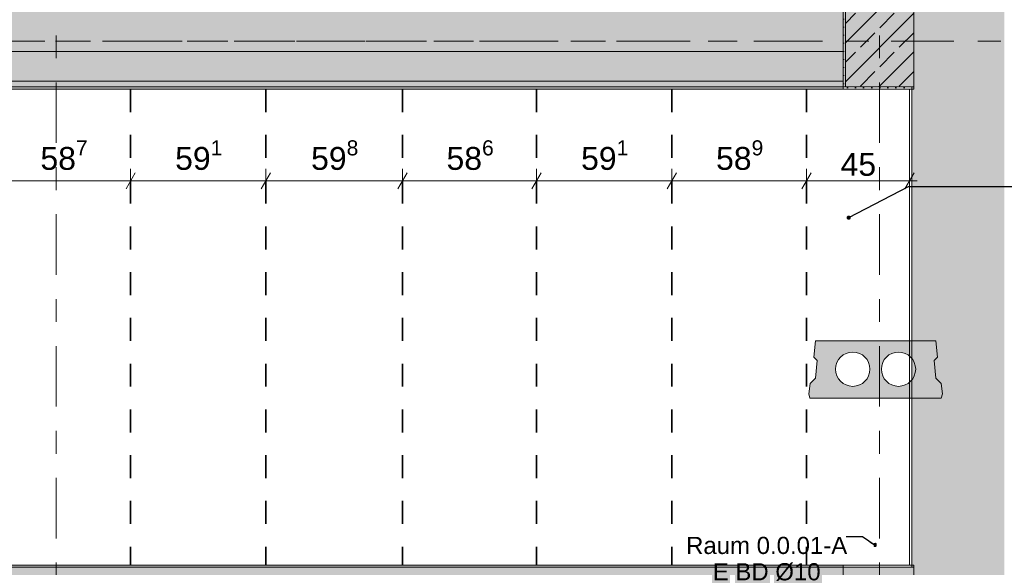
# Model space of a CAD drawing. Header units: metres. Extents: x -3.6 to 84.5, y -11 to 16.8.
# Tile 71 of 76: x 58 to 62.3, y 6 to 8.4. Entities that reach past the tile are written whole.
import ezdxf

# ---------------------------------------------------------------- set-up
doc = ezdxf.new("R2010")
doc.units = ezdxf.units.M
doc.header["$MEASUREMENT"] = 0
for name, pattern in [('Achse', [0.2, 0.1, -0.05, 0, -0.05]), ('Strichlinie doppelt', [0.546806, 0.264583, -0.105833, 0.070556, -0.105833]), ('Wipeout_Contour', [1, 0, -1])]:
    doc.linetypes.add(name, pattern=pattern)
for name, color, linetype in [('155 - Bemaßung_ Beschriftung.Ausbau - Deckenelemente', 7, 'Continuous'), ('451 - Universal.Achsen Raster', 7, 'Continuous'), ('604 - Struktur.Wand Aussen', 7, 'Continuous'), ('605 - Struktur.Wand Innen', 7, 'Continuous'), ('607 - Struktur.Stütze', 7, 'Continuous'), ('608 - Struktur.Träger', 7, 'Continuous')]:
    doc.layers.add(name, color=color, linetype=linetype)
doc.styles.add('ERSTELLTER_STIL_2', font='txt')
doc.dimstyles.new('ERSTELLTER_STIL__1', dxfattribs={"dimtxt": 0.1, "dimasz": 0.0532, "dimexe": 0.18, "dimexo": 0.0625, "dimgap": 0, "dimtad": 1, "dimtih": 1, "dimtoh": 1, "dimzin": 0, "dimdsep": 46, "dimtxsty": 'ERSTELLTER_STIL_2', "dimblk": 'ARROWHEAD_2', "dimblk1": 'ARROWHEAD_2', "dimblk2": 'ARROWHEAD_2', "dimcen": 0.09, "dimse1": 1, "dimse2": 1, "dimclrd": 7, "dimclre": 7, "dimclrt": 7, "dimazin": 0, "dimtfac": 1, "dimtdec": 4, "dimtmove": 0, "dimatfit": 3, "dimfxl": 1, "dimtolj": 1, "dimtzin": 0, "dimarcsym": 0})
doc.dimstyles.new('ERSTELLTER_STIL__3', dxfattribs={"dimtxt": 0.085, "dimasz": 0.0532, "dimexe": 0.18, "dimexo": 0.0625, "dimgap": 0, "dimtad": 1, "dimtih": 1, "dimtoh": 1, "dimzin": 0, "dimdsep": 46, "dimtxsty": 'ERSTELLTER_STIL_2', "dimblk": 'ARROWHEAD_2', "dimblk1": 'ARROWHEAD_2', "dimblk2": 'ARROWHEAD_2', "dimcen": 0.09, "dimse1": 1, "dimse2": 1, "dimclrd": 256, "dimclre": 256, "dimclrt": 256, "dimazin": 0, "dimtfac": 1, "dimtdec": 4, "dimtmove": 0, "dimatfit": 3, "dimfxl": 1, "dimtolj": 1, "dimtzin": 0, "dimarcsym": 0})
doc.dimstyles.new('ERSTELLTER_STIL__7', dxfattribs={"dimtxt": 0.18, "dimasz": 0.03648, "dimexe": 0.18, "dimexo": 0.0625, "dimgap": 0, "dimtad": 0, "dimtih": 1, "dimtoh": 1, "dimdec": 4, "dimzin": 0, "dimdsep": 46, "dimcen": 0.09, "dimadec": 0, "dimazin": 0, "dimtfac": 1, "dimtdec": 4, "dimtmove": 0, "dimatfit": 3, "dimldrblk": 'ARROWHEAD_11', "dimfxl": 1, "dimtolj": 1, "dimtzin": 0, "dimarcsym": 0})
doc.dimstyles.new('ERSTELLTER_STIL__8', dxfattribs={"dimtxt": 0.18, "dimasz": 0.02736, "dimexe": 0.18, "dimexo": 0.0625, "dimgap": 0, "dimtad": 0, "dimtih": 1, "dimtoh": 1, "dimdec": 4, "dimzin": 0, "dimdsep": 46, "dimcen": 0.09, "dimadec": 0, "dimazin": 0, "dimtfac": 1, "dimtdec": 4, "dimtmove": 0, "dimatfit": 3, "dimldrblk": 'ARROWHEAD_11', "dimfxl": 1, "dimtolj": 1, "dimtzin": 0, "dimarcsym": 0})
pattern_1 = [(45, (0, 0), (-0.01767767, 0.01767767), [0, -0.025])]
pattern_2 = [(45, (0, 0), (-0.08485281, 0.08485281), []), (45, (-0.04243, 0.04243), (-0.08485281, 0.08485281), [0.09, -0.03])]

# ---------------------------------------------------------------- blocks, each defined once
blk = doc.blocks.new('*D63')
at = {"layer": '155 - Bemaßung_ Beschriftung.Ausbau - Deckenelemente', "color": 7, "linetype": 'Continuous', "lineweight": 5}
for p, q in [((57.8882, 7.725), (57.8478, 7.655)), ((57.868, 7.6375), (57.868, 7.7425)), ((58.4752, 7.725), (58.4348, 7.655)), ((58.455, 7.6375), (58.455, 7.7425)), ((57.868, 7.69), (58.455, 7.69))]:
    blk.add_line(p, q, dxfattribs=at)
at = {"layer": '155 - Bemaßung_ Beschriftung.Ausbau - Deckenelemente', "color": 7, "lineweight": 5, "insert": (58.0606, 7.7083), "char_height": 0.1, "attachment_point": 7, "style": 'ERSTELLTER_STIL_2'}
blk.add_mtext('\\A1;{\\pql;\\fArial|b0|i0|c0|p38;58\\fArial|b0|i0|c0|p38;\\A1{\\H.66x;\\S7^  ;}}', dxfattribs=at)
blk = doc.blocks.new('ARROWHEAD_2')
at = {"color": 0, "linetype": 'Continuous', "lineweight": 0}
for p, q in [((0, 0), (-1, 0)), ((-0.378, -0.655), (0.378, 0.655))]:
    blk.add_line(p, q, dxfattribs=at)
blk = doc.blocks.new('*D64')
at = {"layer": '155 - Bemaßung_ Beschriftung.Ausbau - Deckenelemente', "color": 7, "linetype": 'Continuous', "lineweight": 5}
for p, q in [((58.4752, 7.725), (58.4348, 7.655)), ((58.455, 7.6375), (58.455, 7.7425)), ((59.0662, 7.725), (59.0258, 7.655)), ((59.046, 7.6375), (59.046, 7.7425)), ((58.455, 7.69), (59.046, 7.69))]:
    blk.add_line(p, q, dxfattribs=at)
at = {"layer": '155 - Bemaßung_ Beschriftung.Ausbau - Deckenelemente', "color": 7, "lineweight": 5, "insert": (58.6496, 7.7083), "char_height": 0.1, "attachment_point": 7, "style": 'ERSTELLTER_STIL_2'}
blk.add_mtext('\\A1;{\\pql;\\fArial|b0|i0|c0|p38;59\\fArial|b0|i0|c0|p38;\\A1{\\H.66x;\\S1^  ;}}', dxfattribs=at)
blk = doc.blocks.new('*D65')
at = {"layer": '155 - Bemaßung_ Beschriftung.Ausbau - Deckenelemente', "color": 7, "linetype": 'Continuous', "lineweight": 5}
for p, q in [((59.0662, 7.725), (59.0258, 7.655)), ((59.046, 7.6375), (59.046, 7.7425)), ((59.6642, 7.725), (59.6238, 7.655)), ((59.644, 7.6375), (59.644, 7.7425)), ((59.046, 7.69), (59.644, 7.69))]:
    blk.add_line(p, q, dxfattribs=at)
at = {"layer": '155 - Bemaßung_ Beschriftung.Ausbau - Deckenelemente', "color": 7, "lineweight": 5, "insert": (59.2441, 7.7083), "char_height": 0.1, "attachment_point": 7, "style": 'ERSTELLTER_STIL_2'}
blk.add_mtext('\\A1;{\\pql;\\fArial|b0|i0|c0|p38;59\\fArial|b0|i0|c0|p38;\\A1{\\H.66x;\\S8^  ;}}', dxfattribs=at)
blk = doc.blocks.new('*D66')
at = {"layer": '155 - Bemaßung_ Beschriftung.Ausbau - Deckenelemente', "color": 7, "linetype": 'Continuous', "lineweight": 5}
for p, q in [((59.6642, 7.725), (59.6238, 7.655)), ((59.644, 7.6375), (59.644, 7.7425)), ((60.2502, 7.725), (60.2098, 7.655)), ((60.23, 7.6375), (60.23, 7.7425)), ((59.644, 7.69), (60.23, 7.69))]:
    blk.add_line(p, q, dxfattribs=at)
at = {"layer": '155 - Bemaßung_ Beschriftung.Ausbau - Deckenelemente', "color": 7, "lineweight": 5, "insert": (59.8361, 7.7083), "char_height": 0.1, "attachment_point": 7, "style": 'ERSTELLTER_STIL_2'}
blk.add_mtext('\\A1;{\\pql;\\fArial|b0|i0|c0|p38;58\\fArial|b0|i0|c0|p38;\\A1{\\H.66x;\\S6^  ;}}', dxfattribs=at)
blk = doc.blocks.new('*D67')
at = {"layer": '155 - Bemaßung_ Beschriftung.Ausbau - Deckenelemente', "color": 7, "linetype": 'Continuous', "lineweight": 5}
for p, q in [((60.2502, 7.725), (60.2098, 7.655)), ((60.23, 7.6375), (60.23, 7.7425)), ((60.8412, 7.725), (60.8008, 7.655)), ((60.821, 7.6375), (60.821, 7.7425)), ((60.23, 7.69), (60.821, 7.69))]:
    blk.add_line(p, q, dxfattribs=at)
at = {"layer": '155 - Bemaßung_ Beschriftung.Ausbau - Deckenelemente', "color": 7, "lineweight": 5, "insert": (60.4246, 7.7083), "char_height": 0.1, "attachment_point": 7, "style": 'ERSTELLTER_STIL_2'}
blk.add_mtext('\\A1;{\\pql;\\fArial|b0|i0|c0|p38;59\\fArial|b0|i0|c0|p38;\\A1{\\H.66x;\\S1^  ;}}', dxfattribs=at)
blk = doc.blocks.new('*D68')
at = {"layer": '155 - Bemaßung_ Beschriftung.Ausbau - Deckenelemente', "color": 7, "linetype": 'Continuous', "lineweight": 5}
for p, q in [((60.8412, 7.725), (60.8008, 7.655)), ((60.821, 7.6375), (60.821, 7.7425)), ((61.4302, 7.725), (61.3898, 7.655)), ((61.41, 7.6375), (61.41, 7.7425)), ((60.821, 7.69), (61.41, 7.69))]:
    blk.add_line(p, q, dxfattribs=at)
at = {"layer": '155 - Bemaßung_ Beschriftung.Ausbau - Deckenelemente', "color": 7, "lineweight": 5, "insert": (61.0146, 7.7083), "char_height": 0.1, "attachment_point": 7, "style": 'ERSTELLTER_STIL_2'}
blk.add_mtext('\\A1;{\\pql;\\fArial|b0|i0|c0|p38;58\\fArial|b0|i0|c0|p38;\\A1{\\H.66x;\\S9^  ;}}', dxfattribs=at)
blk = doc.blocks.new('*D69')
at = {"layer": '155 - Bemaßung_ Beschriftung.Ausbau - Deckenelemente', "color": 7, "linetype": 'Continuous', "lineweight": 5}
for p, q in [((61.4302, 7.725), (61.3898, 7.655)), ((61.41, 7.6375), (61.41, 7.7425)), ((61.8398, 7.655), (61.8802, 7.725)), ((61.86, 7.6375), (61.86, 7.7425)), ((61.41, 7.69), (61.86, 7.69)), ((61.86, 7.69), (61.8942, 7.69))]:
    blk.add_line(p, q, dxfattribs=at)
at = {"layer": '155 - Bemaßung_ Beschriftung.Ausbau - Deckenelemente', "color": 7, "lineweight": 5, "insert": (61.5591, 7.71), "char_height": 0.1, "attachment_point": 7, "style": 'ERSTELLTER_STIL_2'}
blk.add_mtext('\\A1;{\\pql;\\fArial|b0|i0|c0|p38;45}', dxfattribs=at)
blk = doc.blocks.new('*D312')
at = {"layer": '155 - Bemaßung_ Beschriftung.Ausbau - Deckenelemente', "color": 92, "linetype": 'Continuous', "lineweight": 9, "true_color": 0x00be00}
for p, q in [((58.8692, 10.3011), (58.8288, 10.2311)), ((58.849, 10.2136), (58.849, 10.3186)), ((61.8398, 10.2311), (61.8802, 10.3011)), ((61.86, 10.2136), (61.86, 10.3186)), ((58.8148, 10.2661), (58.849, 10.2661)), ((58.849, 10.2661), (61.86, 10.2661)), ((61.86, 10.2661), (61.8942, 10.2661))]:
    blk.add_line(p, q, dxfattribs=at)
at = {"layer": '155 - Bemaßung_ Beschriftung.Ausbau - Deckenelemente', "color": 92, "lineweight": 9, "true_color": 0x00be00, "insert": (60.2201, 10.2666), "char_height": 0.085, "attachment_point": 7, "style": 'ERSTELLTER_STIL_2'}
blk.add_mtext('\\A1;{\\pql;\\fArial|b0|i0|c0|p38;3,01\\fArial|b0|i0|c0|p38;\\A1{\\H.66x;\\S1^  ;}}', dxfattribs=at)
blk = doc.blocks.new('*D313')
at = {"layer": '155 - Bemaßung_ Beschriftung.Ausbau - Deckenelemente', "color": 92, "linetype": 'Continuous', "lineweight": 9, "true_color": 0x00be00}
for p, q in [((58.632, 10.0136), (58.632, 10.1186)), ((61.86, 10.0136), (61.86, 10.1186)), ((58.6522, 10.1011), (58.6118, 10.0311)), ((61.8398, 10.0311), (61.8802, 10.1011)), ((58.5978, 10.0661), (58.632, 10.0661)), ((58.632, 10.0661), (61.86, 10.0661)), ((61.86, 10.0661), (61.8942, 10.0661))]:
    blk.add_line(p, q, dxfattribs=at)
at = {"layer": '155 - Bemaßung_ Beschriftung.Ausbau - Deckenelemente', "color": 92, "lineweight": 9, "true_color": 0x00be00, "insert": (60.1116, 10.0666), "char_height": 0.085, "attachment_point": 7, "style": 'ERSTELLTER_STIL_2'}
blk.add_mtext('\\A1;{\\pql;\\fArial|b0|i0|c0|p38;3,22\\fArial|b0|i0|c0|p38;\\A1{\\H.66x;\\S8^  ;}}', dxfattribs=at)
blk = doc.blocks.new('ARROWHEAD_11')
at = {"color": 0, "linetype": 'Continuous', "lineweight": 0}
blk.add_line((0, 0), (-1, 0), dxfattribs=at)
at = {"color": 0, "linetype": 'Continuous', "lineweight": 0, "const_width": 0.25, "flags": 128}
blk.add_lwpolyline([(-0.125, 0, 1), (0.125, 0, 1)], format="xyb", close=True, dxfattribs=at)

msp = doc.modelspace()

# ---------------------------------------------------------------- hatches: boundary and pattern name
at = {"layer": '155 - Bemaßung_ Beschriftung.Ausbau - Deckenelemente', "linetype": 'Continuous', "lineweight": 0, "true_color": 0x575757}
h = msp.add_hatch(color=251, dxfattribs=at)
h.paths.add_polyline_path([(61.4497, 6.99), (61.4428, 6.9187), (61.4574, 6.9041), (61.4497, 6.8266), (61.4264, 6.8033), (61.42, 6.7583), (61.4254, 6.74), (61.9996, 6.74), (62.005, 6.7583), (61.9986, 6.8033), (61.9753, 6.8266), (61.9676, 6.9041), (61.9822, 6.9187), (61.9753, 6.99)])
h.paths.add_polyline_path([(61.5375, 6.8661, 1), (61.6875, 6.8661, 1)], flags=0)
h.paths.add_polyline_path([(61.7375, 6.8661, 1), (61.8875, 6.8661, 1)], flags=0)
at = {"layer": '604 - Struktur.Wand Aussen', "linetype": 'Continuous', "lineweight": 0, "true_color": 0x000000}
h = msp.add_hatch(dxfattribs=at)
h.set_pattern_fill('Beton__Stahlbeton_0001', color=18, style=0, pattern_type=2)
h.set_pattern_definition(pattern_2)
h.paths.add_polyline_path([(61.87, 0.7), (61.88, 0.7), (61.88, 0.37), (62.275, 0.37), (62.275, 13.31), (61.88, 13.31), (61.88, 13), (61.87, 13), (61.87, 8.5), (61.88, 8.5), (61.88, 8.1), (61.87, 8.1), (61.87, 6), (61.88, 6), (61.88, 5.2), (61.87, 5.2)])
h = msp.add_hatch(dxfattribs=at)
h.set_pattern_fill('Gips_0001', color=18, style=0, pattern_type=2)
h.set_pattern_definition(pattern_1)
h.paths.add_polyline_path([(61.86, 6.01), (61.87, 6.01), (61.87, 8.09), (61.86, 8.09)])
at = {"layer": '607 - Struktur.Stütze', "linetype": 'Continuous', "lineweight": 0, "true_color": 0x000000}
h = msp.add_hatch(dxfattribs=at)
h.set_pattern_fill('Gips_0001', color=18, style=0, pattern_type=2)
h.set_pattern_definition(pattern_1)
h.paths.add_polyline_path([(61.86, 8.09), (61.87, 8.09), (61.87, 8.1), (61.86, 8.1)])
h = msp.add_hatch(dxfattribs=at)
h.set_pattern_fill('Gips_0001', color=18, style=0, pattern_type=2)
h.set_pattern_definition(pattern_1)
h.paths.add_polyline_path([(61.86, 6.01), (61.57, 6.01), (61.57, 5.19), (61.86, 5.19), (61.86, 5.2), (61.58, 5.2), (61.58, 6), (61.86, 6)])
h = msp.add_hatch(dxfattribs=at)
h.set_pattern_fill('Gips_0001', color=18, style=0, pattern_type=2)
h.set_pattern_definition(pattern_1)
h.paths.add_polyline_path([(61.87, 6.01), (61.86, 6.01), (61.86, 6), (61.87, 6)])
at = {"layer": '608 - Struktur.Träger', "linetype": 'Continuous', "lineweight": 0, "true_color": 0x000000}
h = msp.add_hatch(dxfattribs=at)
h.set_pattern_fill('Gips_0001', color=18, style=0, pattern_type=2)
h.set_pattern_definition(pattern_1)
h.paths.add_polyline_path([(54.69, 8.09), (61.57, 8.09), (61.57, 8.1), (54.69, 8.1)])
h = msp.add_hatch(dxfattribs=at)
h.set_pattern_fill('Beton__Stahlbeton_0001', color=18, style=0, pattern_type=2)
h.set_pattern_definition(pattern_2)
h.paths.add_polyline_path([(0.69, 6), (0.38, 6), (0.38, 5.8), (0.69, 5.8), (7.57, 5.8), (7.89, 5.8), (11.17, 5.8), (11.49, 5.8), (15.08, 5.8), (15.28, 5.8), (18.37, 5.8), (18.69, 5.8), (22.06, 5.8), (22.21, 5.8), (25.57, 5.8), (25.89, 5.8), (32.77, 5.8), (33.09, 5.8), (36.415, 5.8), (36.59, 5.8), (39.97, 5.8), (43.87, 5.8), (47.17, 5.8), (47.49, 5.8), (54.37, 5.8), (54.69, 5.8), (61.57, 5.8), (61.88, 5.8), (61.88, 6), (61.57, 6), (54.69, 6), (54.37, 6), (47.49, 6), (47.17, 6), (43.87, 6), (39.54, 6), (38.47, 6), (38.13, 6), (33.09, 6), (32.77, 6), (25.89, 6), (25.57, 6), (18.71, 6), (14.84, 6), (11.76, 6), (11.51, 6), (11.49, 6), (11.17, 6), (7.89, 6), (7.57, 6)])
h = msp.add_hatch(dxfattribs=at)
h.set_pattern_fill('Gips_0001', color=18, style=0, pattern_type=2)
h.set_pattern_definition(pattern_1)
h.paths.add_polyline_path([(54.69, 6.01), (54.69, 6), (61.57, 6), (61.57, 6.01)])

# ---------------------------------------------------------------- linework, layer by layer
at = {"layer": '155 - Bemaßung_ Beschriftung.Ausbau - Deckenelemente', "color": 7, "linetype": 'Achse', "lineweight": 35}
for p, q in [((58.455, 8.09), (58.455, 6.01)), ((59.046, 8.09), (59.046, 6.01)), ((59.644, 8.09), (59.644, 6.01)), ((60.23, 8.09), (60.23, 6.01)), ((60.821, 8.09), (60.821, 6.01)), ((61.41, 8.09), (61.41, 6.01))]:
    msp.add_line(p, q, dxfattribs=at)
at = {"layer": '155 - Bemaßung_ Beschriftung.Ausbau - Deckenelemente', "color": 7, "linetype": 'Continuous', "lineweight": 5}
for p, q in [((61.7059, 6.0971), (61.708, 6.102)), ((61.708, 6.102), (61.7129, 6.1041))]:
    msp.add_line(p, q, dxfattribs=at)
at = {"layer": '155 - Bemaßung_ Beschriftung.Ausbau - Deckenelemente', "color": 7, "linetype": 'Continuous', "lineweight": 13, "flags": 128}
msp.add_lwpolyline([(61.4497, 6.99), (61.4428, 6.9187), (61.4574, 6.9041), (61.4497, 6.8266), (61.4264, 6.8033), (61.42, 6.7583), (61.4254, 6.74), (61.9996, 6.74), (62.005, 6.7583), (61.9986, 6.8033), (61.9753, 6.8266), (61.9676, 6.9041), (61.9822, 6.9187), (61.9753, 6.99)], close=True, dxfattribs=at)
for points in [[(61.5375, 6.8661, 1), (61.6875, 6.8661, 1)], [(61.7375, 6.8661, 1), (61.8875, 6.8661, 1)]]:
    msp.add_lwpolyline(points, format="xyb", close=True, dxfattribs=at)
at = {"layer": '155 - Bemaßung_ Beschriftung.Ausbau - Deckenelemente', "color": 7, "linetype": 'Continuous', "lineweight": 9, "flags": 128}
msp.add_lwpolyline([(61.715, 6.1, 0.414214), (61.71, 6.105, 0.414214), (61.705, 6.1, 0.414214), (61.71, 6.095, 0.414214)], format="xyb", close=True, dxfattribs=at)
at = {"layer": '451 - Universal.Achsen Raster', "color": 160, "linetype": 'Strichlinie doppelt', "lineweight": 9, "true_color": 0x3232ff}
for p, q in [((61.73, -10.585), (61.73, 16.355)), ((64.935, 8.3), (-3.175, 8.3))]:
    msp.add_line(p, q, dxfattribs=at)
at = {"layer": '604 - Struktur.Wand Aussen', "color": 7, "linetype": 'Continuous', "lineweight": 18}
msp.add_line((61.87, 8.1), (61.87, 6), dxfattribs=at)
at = {"layer": '604 - Struktur.Wand Aussen', "color": 7, "linetype": 'Continuous', "lineweight": 13, "flags": 128}
msp.add_lwpolyline([(61.86, 8.09), (61.86, 6.01)], dxfattribs=at)
at = {"layer": '607 - Struktur.Stütze', "color": 7, "linetype": 'Continuous', "lineweight": 5, "flags": 128}
msp.add_lwpolyline([(61.86, 6.01), (61.57, 6.01), (61.57, 5.19), (61.86, 5.19)], dxfattribs=at)
at = {"layer": '608 - Struktur.Träger', "color": 7, "linetype": 'Continuous', "lineweight": 13}
for p, q in [((61.88, 8.09), (61.88, 8.51)), ((0.38, 8.09), (61.88, 8.09)), ((0.38, 6.01), (61.88, 6.01)), ((61.57, 6), (54.69, 6)), ((61.88, 6), (61.57, 6)), ((61.88, 5.79), (61.88, 6.01))]:
    msp.add_line(p, q, dxfattribs=at)
at = {"layer": '608 - Struktur.Träger', "color": 7, "linetype": 'Continuous', "lineweight": 9}
for p, q in [((61.88, 8.5), (61.88, 8.1)), ((61.88, 6), (61.88, 5.8))]:
    msp.add_line(p, q, dxfattribs=at)
at = {"layer": '608 - Struktur.Träger', "color": 7, "linetype": 'Achse', "lineweight": 9}
msp.add_line((0.38, 8.3), (61.88, 8.3), dxfattribs=at)
at = {"layer": '608 - Struktur.Träger', "color": 7, "linetype": 'Continuous', "lineweight": 5}
for p, q in [((61.57, 8.1), (61.57, 8.09)), ((61.57, 8.09), (54.69, 8.09)), ((61.57, 6.01), (54.69, 6.01)), ((61.57, 6.01), (61.57, 6))]:
    msp.add_line(p, q, dxfattribs=at)
at = {"layer": '608 - Struktur.Träger', "color": 7, "linetype": 'Continuous', "lineweight": 13, "flags": 128}
msp.add_lwpolyline([(61.88, 8.1), (61.57, 8.1), (54.69, 8.1), (54.37, 8.1), (51.09, 8.1), (50.77, 8.1), (47.49, 8.1), (47.17, 8.1), (43.87, 8.1), (38.13, 8.1), (33.09, 8.1), (32.77, 8.1), (25.89, 8.1), (25.57, 8.1), (18.71, 8.1), (14.77, 8.1), (11.76, 8.1), (11.17, 8.1), (7.89, 8.1), (7.57, 8.1), (0.69, 8.1), (0.38, 8.1)], dxfattribs=at)

# ---------------------------------------------------------------- texts
at = {"layer": '155 - Bemaßung_ Beschriftung.Ausbau - Deckenelemente', "color": 7, "linetype": 'Continuous', "lineweight": 9, "insert": (61.236, 6.1331), "char_height": 0.075, "attachment_point": 2, "line_spacing_factor": 0.920251, "style": 'ERSTELLTER_STIL_2'}
msp.add_mtext('\\A1;{\\pqc;\\fArial|b0|i0|c0|p38;Raum 0.0.01-A\\P\\pqc;\\fArial|b0|i0|c0|p38;E BD\\fArial|b0|i0|c0|p38; Ø\\fArial|b0|i0|c0|p38;10}', dxfattribs=at)

# ---------------------------------------------------------------- dimensions: what is measured, and where the dimension line sits
at = {"layer": '155 - Bemaßung_ Beschriftung.Ausbau - Deckenelemente', "color": 7, "linetype": 'Continuous', "lineweight": 5}
dim = msp.add_linear_dim(base=(61.86, 7.69), p1=(61.41, 6.01), p2=(61.86, 6.01), dimstyle='ERSTELLTER_STIL__1', dxfattribs=at)
dim.commit()
dim.dimension.update_dxf_attribs({"geometry": '*D69', "text_midpoint": (61.6353, 7.76), "dimtype": 160})

# ---------------------------------------------------------------- leaders
at = {"layer": '155 - Bemaßung_ Beschriftung.Ausbau - Deckenelemente', "color": 1, "linetype": 'Continuous', "lineweight": 9, "annotation_type": 0, "has_hookline": 1, "hookline_direction": 0, "text_width": 0.5268}
msp.add_leader([(61.5948, 7.5285), (61.8568, 7.6642), (62.7799, 7.6642)], dimstyle='ERSTELLTER_STIL__7', dxfattribs=at)
at = {"layer": '155 - Bemaßung_ Beschriftung.Ausbau - Deckenelemente', "color": 7, "linetype": 'Continuous', "lineweight": 9, "annotation_type": 0, "has_hookline": 1, "hookline_direction": 1, "text_width": 0.6959}
msp.add_leader([(61.71, 6.095), (61.6547, 6.1331), (61.584, 6.1331)], dimstyle='ERSTELLTER_STIL__8', dxfattribs=at)

# ---------------------------------------------------------------- wipeouts: each hides what was drawn before it
at = {"color": 254, "linetype": 'Wipeout_Contour', "lineweight": 0, "ltscale": 234.816421}
msp.add_wipeout([(54.69, 8.125), (61.57, 8.125), (61.57, 8.255), (54.69, 8.255)], dxfattribs=at).dxf.layer = '605 - Struktur.Wand Innen'

# ---------------------------------------------------------------- next in the draw order: hatches: boundary and pattern name
at = {"layer": '607 - Struktur.Stütze', "linetype": 'Continuous', "lineweight": 0, "true_color": 0x000000}
h = msp.add_hatch(dxfattribs=at)
h.set_pattern_fill('Gips_0001', color=18, style=0, pattern_type=2)
h.set_pattern_definition(pattern_1)
h.paths.add_polyline_path([(61.86, 8.51), (61.57, 8.51), (61.57, 8.09), (61.86, 8.09), (61.86, 8.1), (61.58, 8.1), (61.58, 8.5), (61.86, 8.5)])
h = msp.add_hatch(dxfattribs=at)
h.set_pattern_fill('Beton__Stahlbeton_0001', color=18, style=0, pattern_type=2)
h.set_pattern_definition(pattern_2)
h.paths.add_polyline_path([(61.58, 8.1), (61.88, 8.1), (61.88, 8.5), (61.58, 8.5)])
at = {"layer": '608 - Struktur.Träger', "linetype": 'Continuous', "lineweight": 0, "true_color": 0x000000}
h = msp.add_hatch(dxfattribs=at)
h.set_pattern_fill('Beton__Stahlbeton_0001', color=18, style=0, pattern_type=2)
h.set_pattern_definition(pattern_2)
h.paths.add_polyline_path([(0.69, 8.5), (0.38, 8.5), (0.38, 8.1), (0.69, 8.1), (7.57, 8.1), (7.89, 8.1), (11.17, 8.1), (11.76, 8.1), (14.77, 8.1), (18.71, 8.1), (25.57, 8.1), (25.89, 8.1), (32.77, 8.1), (33.09, 8.1), (38.13, 8.1), (43.87, 8.1), (47.17, 8.1), (47.49, 8.1), (50.77, 8.1), (51.09, 8.1), (54.37, 8.1), (54.69, 8.1), (61.57, 8.1), (61.88, 8.1), (61.88, 8.5), (61.57, 8.5), (54.69, 8.5), (54.37, 8.5), (51.09, 8.5), (50.77, 8.5), (47.49, 8.5), (47.17, 8.5), (43.88, 8.5), (43.6, 8.5), (40.29, 8.5), (39.97, 8.5), (36.59, 8.5), (36.45, 8.5), (33.09, 8.5), (32.77, 8.5), (30.75, 8.5), (30.62, 8.5), (29.395, 8.5), (29.265, 8.5), (25.89, 8.5), (25.57, 8.5), (22.345, 8.5), (21.645, 8.5), (18.69, 8.5), (18.37, 8.5), (15.29, 8.5), (14.77, 8.5), (11.49, 8.5), (11.17, 8.5), (7.89, 8.5), (7.57, 8.5)])

# ---------------------------------------------------------------- next in the draw order: linework, layer by layer
at = {"layer": '451 - Universal.Achsen Raster', "color": 160, "linetype": 'Strichlinie doppelt', "lineweight": 9, "true_color": 0x3232ff}
msp.add_line((58.13, -10.585), (58.13, 16.355), dxfattribs=at)
at = {"layer": '605 - Struktur.Wand Innen', "color": 7, "linetype": 'Continuous', "lineweight": 13, "flags": 128}
for points in [[(61.57, 8.255), (54.69, 8.255)], [(54.69, 8.125), (61.57, 8.125)]]:
    msp.add_lwpolyline(points, dxfattribs=at)
at = {"layer": '607 - Struktur.Stütze', "color": 7, "linetype": 'Continuous', "lineweight": 5, "flags": 128}
msp.add_lwpolyline([(61.86, 8.51), (61.57, 8.51), (61.57, 8.09), (61.86, 8.09)], dxfattribs=at)
at = {"layer": '607 - Struktur.Stütze', "color": 7, "linetype": 'Continuous', "lineweight": 13, "flags": 128}
msp.add_lwpolyline([(61.58, 8.1), (61.88, 8.1), (61.88, 8.5), (61.58, 8.5)], close=True, dxfattribs=at)

# ---------------------------------------------------------------- next in the draw order: dimensions: what is measured, and where the dimension line sits
at = {"layer": '155 - Bemaßung_ Beschriftung.Ausbau - Deckenelemente', "color": 92, "linetype": 'Continuous', "lineweight": 9, "true_color": 0x00be00}
for base, p1, p2, picture, middle in [((61.86, 10.2661), (58.849, 10.5295), (61.86, 7.9002), '*D312', (60.4453, 10.3256)), ((61.86, 10.0661), (58.632, 10.4545), (61.86, 7.7002), '*D313', (60.3368, 10.1256))]:
    dim = msp.add_linear_dim(base=base, p1=p1, p2=p2, dimstyle='ERSTELLTER_STIL__3', dxfattribs=at)
    dim.commit()
    dim.dimension.update_dxf_attribs({"geometry": picture, "text_midpoint": middle, "dimtype": 160})
at = {"layer": '155 - Bemaßung_ Beschriftung.Ausbau - Deckenelemente', "color": 7, "linetype": 'Continuous', "lineweight": 5}
for base, p1, p2, picture, middle in [((58.455, 7.69), (57.868, 8.09), (58.455, 8.09), '*D63', (58.2719, 7.76)), ((59.046, 7.69), (58.455, 8.09), (59.046, 8.09), '*D64', (58.8609, 7.76)), ((59.644, 7.69), (59.046, 8.09), (59.644, 8.09), '*D65', (59.4554, 7.76)), ((60.23, 7.69), (59.644, 8.09), (60.23, 8.09), '*D66', (60.0474, 7.76)), ((60.821, 7.69), (60.23, 8.09), (60.821, 6.01), '*D67', (60.6359, 7.76)), ((61.41, 7.69), (60.821, 6.01), (61.41, 6.01), '*D68', (61.2259, 7.76))]:
    dim = msp.add_linear_dim(base=base, p1=p1, p2=p2, dimstyle='ERSTELLTER_STIL__1', dxfattribs=at)
    dim.commit()
    dim.dimension.update_dxf_attribs({"geometry": picture, "text_midpoint": middle, "dimtype": 160})

doc.saveas('drawing.dxf')
